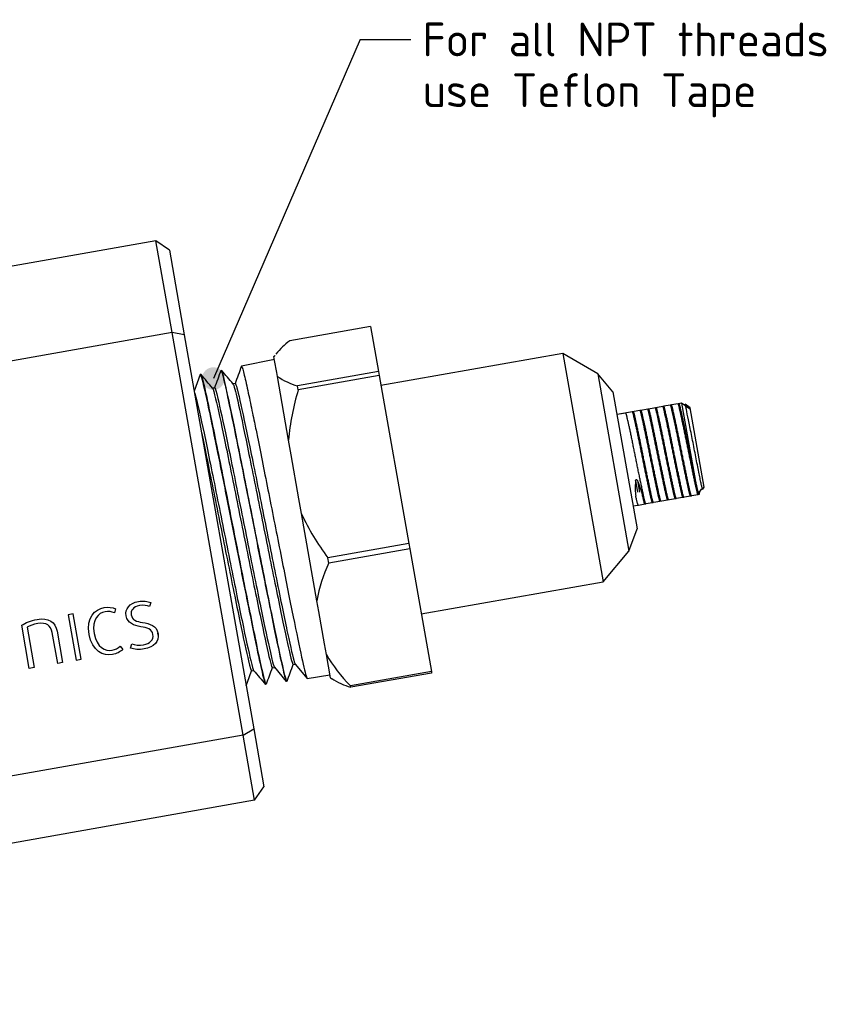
# Paper-space layout 'Blatt1' of a CAD drawing. Header units: millimetres. Extents: x 1 to 1549, y -85 to 184.
# Tile 4 of 9: x 207 to 291, y 65 to 167. Entities that reach past the tile are written whole.
import ezdxf
from ezdxf.enums import TextEntityAlignment as Align

# ---------------------------------------------------------------- set-up
doc = ezdxf.new("R2010")
doc.units = ezdxf.units.MM
for name, color, linetype in [('1.25NPT_ADAPTER', 7, 'Continuous'), ('Default', 7, 'Continuous'), ('IFC-1N25-1N0-SRD', 7, 'Continuous'), ('SRD_FPC_EHEDG_20', 7, 'Continuous'), ('THREAD_M12', 7, 'Continuous')]:
    doc.layers.add(name, color=color, linetype=linetype)
doc.styles.add('SEACAD_Solid_Edge_ISO', font='seiso.ttf')

# ---------------------------------------------------------------- blocks, each defined once
blk = doc.blocks.new('SE7')
at = {"layer": '1.25NPT_ADAPTER', "color": 7, "linetype": 'Continuous'}
for p, q in [((243.02, 135.23), (234.64, 133.75)), ((243.02, 135.23), (243.84, 130.56)), ((233.06, 131.81), (229.65, 131.12)), ((233.1, 132.24), (233, 132.11)), ((233, 132.11), (233.01, 132.11)), ((233.08, 131.7), (233.01, 132.11)), ((233.29, 130.48), (233.08, 131.7)), ((233.37, 130.07), (233.29, 130.48)), ((243.84, 130.56), (235.46, 129.09)), ((243.84, 130.56), (243.91, 130.16)), ((225.38, 130.26), (224.75, 128.54)), ((225.46, 130.27), (225.38, 130.25)), ((234.53, 123.47), (233.37, 130.07)), ((243.91, 130.16), (235.53, 128.69)), ((243.91, 130.16), (246.97, 112.78)), ((226.86, 128.9), (226.64, 128.86)), ((229, 129.33), (228.77, 129.29)), ((235.53, 128.69), (235.46, 129.09)), ((234.8, 121.94), (234.53, 123.47)), ((235.6, 117.39), (234.8, 121.94)), ((235.87, 115.86), (235.6, 117.39)), ((237.46, 106.85), (235.87, 115.86)), ((246.97, 112.78), (238.6, 111.3)), ((247.07, 112.23), (238.69, 110.75)), ((246.97, 112.78), (247.07, 112.23)), ((247.07, 112.23), (249.31, 99.51)), ((238.69, 110.75), (238.6, 111.3)), ((237.66, 105.73), (237.46, 106.85)), ((238.24, 102.4), (237.66, 105.73)), ((221, 103.29), (220.97, 103.5)), ((238.44, 101.28), (238.24, 102.4)), ((238.87, 98.87), (238.44, 101.28)), ((232.84, 99.91), (233.07, 99.95)), ((233.06, 99.96), (234.29, 98.49)), ((234.99, 100.23), (235.22, 100.27)), ((235.22, 100.28), (236.45, 98.81)), ((230.69, 99.58), (230.91, 99.62)), ((236.45, 98.81), (238.81, 99.17)), ((238.87, 98.87), (239, 98.77)), ((249.31, 99.51), (240.94, 98.03)), ((249.34, 99.36), (240.96, 97.89)), ((249.31, 99.51), (249.34, 99.36)), ((240.96, 97.89), (240.94, 98.03))]:
    blk.add_line(p, q, dxfattribs=at)
for centre, radius, start, end in [((238.88, 127.89), 7.23, 125.9157, 141.561), ((238.88, 127.89), 7.23, 143.1725, 144.3304), ((237.44, 136.04), 7.23, 235.6696, 254.0843), ((258.06, 121.65), 23.6, 162.6619, 175.5915), ((257.36, 125.61), 23.6, 204.4085, 217.3381), ((252.05, 104.39), 14.8, 154.52, 170.4314), ((251.31, 108.59), 14.8, 209.5686, 225.48), ((242.95, 104.84), 7.23, 236.8275, 254.0843)]:
    blk.add_arc(centre, radius, start, end, dxfattribs=at)
for points in [[(227.51, 130.68), (227.29, 130.08), (227.07, 129.48), (226.85, 128.88)], [(228.78, 129.28), (228.39, 129.75), (227.99, 130.22), (227.59, 130.7)], [(229.64, 131.11), (229.42, 130.51), (229.2, 129.91), (228.98, 129.31)], [(226.65, 128.84), (226.25, 129.32), (225.86, 129.79), (225.46, 130.26)], [(232.23, 98.23), (232.44, 98.79), (232.65, 99.36), (232.85, 99.93)], [(234.37, 98.51), (234.58, 99.09), (234.8, 99.67), (235.01, 100.25)], [(230.13, 98.04), (230.32, 98.55), (230.51, 99.07), (230.69, 99.58)], [(230.9, 99.64), (231.31, 99.15), (231.73, 98.66), (232.14, 98.17)]]:
    blk.add_open_spline(points, degree=3, dxfattribs=at)
for points, knots in [([(227.52, 130.69), (227.53, 130.69), (227.63, 130.51), (228.04, 128.79), (228.94, 124.44), (230.02, 119.05), (231.12, 113.48), (232.2, 108.04), (233.15, 103.35), (233.87, 99.98), (234.2, 98.65), (234.28, 98.49), (234.3, 98.49)], [0.74013926, 0.74013926, 0.74013926, 0.74013926, 0.74319376, 0.75269745, 0.76220323, 0.77013627, 0.77807079, 0.78600679, 0.79394429, 0.80187897, 0.80981511, 0.81293042, 0.81293042, 0.81293042, 0.81293042]), ([(234.36, 98.5), (234.34, 98.5), (234.18, 98.9), (233.58, 101.55), (232.43, 107.2), (231.02, 114.3), (229.6, 121.49), (228.4, 127.37), (227.76, 130.24), (227.6, 130.7), (227.57, 130.7)], [0.0484132, 0.0484132, 0.0484132, 0.0484132, 0.05465295, 0.06650513, 0.07840526, 0.09035331, 0.10234925, 0.11439303, 0.12648461, 0.13328623, 0.13328623, 0.13328623, 0.13328623]), ([(229.64, 131.1), (229.64, 131.12), (229.67, 131.13), (229.76, 130.89), (229.92, 130.26), (230.12, 129.4), (230.34, 128.41), (230.56, 127.37), (230.77, 126.34), (230.97, 125.39), (231.14, 124.55), (231.59, 122.3), (232.45, 118.01), (233.73, 111.55), (234.91, 105.6), (235.85, 101.08), (236.31, 99.09), (236.43, 98.81), (236.45, 98.82)], [0.88435842, 0.88435842, 0.88435842, 0.88435842, 0.88626705, 0.89001313, 0.8934444, 0.89656064, 0.89936164, 0.90184721, 0.90401717, 0.90587138, 0.90740972, 0.90863209, 0.91773371, 0.92683726, 0.93594274, 0.94505014, 0.95415947, 0.95849437, 0.95849437, 0.95849437, 0.95849437]), ([(225.38, 130.25), (225.41, 130.26), (225.57, 129.8), (226.15, 127.21), (227.12, 122.47), (228.23, 116.89), (229.34, 111.29), (230.39, 106.03), (231.27, 101.73), (231.89, 98.89), (232.1, 98.18), (232.14, 98.17), (232.14, 98.17)], [0.59496272, 0.59496272, 0.59496272, 0.59496272, 0.60105417, 0.61026893, 0.61948572, 0.62741819, 0.63535214, 0.64328754, 0.65122439, 0.65915835, 0.66709382, 0.66750446, 0.66750446, 0.66750446, 0.66750446]), ([(232.21, 98.18), (232.18, 98.18), (232.01, 98.68), (231.3, 101.88), (229.99, 108.37), (228.45, 116.2), (226.97, 123.62), (225.87, 128.94), (225.52, 130.27), (225.46, 130.27), (225.46, 130.27)], [0.21798873, 0.21798873, 0.21798873, 0.21798873, 0.22511284, 0.23782063, 0.25058422, 0.26340355, 0.27627853, 0.28920909, 0.30219516, 0.30247839, 0.30247839, 0.30247839, 0.30247839]), ([(226.65, 128.84), (226.7, 128.77), (226.81, 128.39), (227.19, 126.81), (227.51, 125.34), (228.27, 121.65), (228.72, 119.43), (229.66, 114.77), (230.15, 112.33), (231.06, 107.79), (231.49, 105.71), (232.19, 102.38), (232.46, 101.15), (232.74, 100.09), (232.81, 99.9), (232.84, 99.91)], [0.72121349, 0.72121349, 0.72121349, 0.72121349, 0.73005231, 0.73005231, 0.74232266, 0.74232266, 0.75459301, 0.75459301, 0.76686336, 0.76686336, 0.77913371, 0.77913371, 0.79140406, 0.79140406, 0.79858058, 0.79858058, 0.79858058, 0.79858058]), ([(226.86, 128.9), (226.91, 128.91), (227.02, 128.52), (227.42, 126.85), (227.74, 125.38), (228.51, 121.69), (228.95, 119.47), (229.89, 114.81), (230.38, 112.37), (231.29, 107.83), (231.72, 105.75), (232.42, 102.42), (232.7, 101.19), (232.96, 100.18), (233.02, 99.99), (233.06, 99.96)], [0.72471334, 0.72471334, 0.72471334, 0.72471334, 0.73459547, 0.73459547, 0.74665931, 0.74665931, 0.75872315, 0.75872315, 0.770787, 0.770787, 0.78285084, 0.78285084, 0.79491468, 0.79491468, 0.80107962, 0.80107962, 0.80107962, 0.80107962]), ([(228.78, 129.28), (228.85, 129.18), (229.01, 128.58), (229.51, 126.4), (229.86, 124.74), (230.67, 120.76), (231.14, 118.45), (232.09, 113.7), (232.58, 111.27), (233.47, 106.89), (233.87, 104.93), (234.51, 101.94), (234.75, 100.91), (234.94, 100.31), (234.97, 100.23), (234.99, 100.23)], [0.87827032, 0.87827032, 0.87827032, 0.87827032, 0.88956685, 0.88956685, 0.9018372, 0.9018372, 0.91410755, 0.91410755, 0.9263779, 0.9263779, 0.93864825, 0.93864825, 0.9509186, 0.9509186, 0.95562221, 0.95562221, 0.95562221, 0.95562221]), ([(229, 129.33), (229, 129.33), (229, 129.33), (229.06, 129.32), (229.23, 128.71), (229.74, 126.44), (230.09, 124.78), (230.91, 120.8), (231.37, 118.49), (232.33, 113.74), (232.81, 111.31), (233.7, 106.93), (234.1, 104.97), (234.74, 101.98), (234.98, 100.95), (235.16, 100.38), (235.19, 100.3), (235.22, 100.28)], [0.87913474, 0.87913474, 0.87913474, 0.87913474, 0.87936158, 0.87936158, 0.89142542, 0.89142542, 0.90348926, 0.90348926, 0.9155531, 0.9155531, 0.92761695, 0.92761695, 0.93968079, 0.93968079, 0.95174463, 0.95174463, 0.95557588, 0.95557588, 0.95557588, 0.95557588]), ([(224.78, 128.4), (224.82, 128.31), (224.87, 128.12), (225.13, 127.13), (225.41, 125.86), (226.12, 122.5), (226.55, 120.4), (227.46, 115.86), (227.95, 113.43), (228.88, 108.8), (229.32, 106.6), (230.08, 102.97), (230.39, 101.54), (230.75, 100.04), (230.85, 99.7), (230.9, 99.63)], [0.57272034, 0.57272034, 0.57272034, 0.57272034, 0.57776552, 0.57776552, 0.58982936, 0.58982936, 0.60189321, 0.60189321, 0.61395705, 0.61395705, 0.62602089, 0.62602089, 0.63808473, 0.63808473, 0.64652982, 0.64652982, 0.64652982, 0.64652982]), ([(225.51, 124.26), (225.51, 124.22), (225.52, 124.18), (225.88, 122.46), (226.31, 120.36), (227.23, 115.82), (227.71, 113.39), (228.65, 108.76), (229.09, 106.56), (229.85, 102.93), (230.16, 101.5), (230.54, 99.93), (230.64, 99.58), (230.69, 99.58)], [0.58252141, 0.58252141, 0.58252141, 0.58252141, 0.58280811, 0.58280811, 0.59507846, 0.59507846, 0.60734881, 0.60734881, 0.61961916, 0.61961916, 0.63188951, 0.63188951, 0.64151783, 0.64151783, 0.64151783, 0.64151783])]:
    blk.add_open_spline(points, degree=3, knots=knots, dxfattribs=at)
at = {"layer": 'IFC-1N25-1N0-SRD', "color": 7, "linetype": 'Continuous'}
for p, q in [((220.79, 144.09), (204.92, 141.3)), ((222.46, 134.61), (220.79, 144.09)), ((222.18, 143.12), (220.79, 144.09)), ((222.18, 143.12), (223.72, 134.36)), ((222.46, 134.61), (176.37, 126.48)), ((229.81, 92.92), (222.46, 134.61)), ((223.72, 134.36), (222.46, 134.61)), ((223.72, 134.36), (230.92, 93.58)), ((216.59, 106.01), (216.48, 105.6)), ((220.26, 106.66), (220.13, 106.24)), ((212.22, 105.49), (211.71, 105.39)), ((211.71, 105.39), (212.54, 100.7)), ((213.05, 100.79), (212.22, 105.49)), ((207.67, 99.84), (206.89, 104.3)), ((207.45, 104.1), (208.18, 99.94)), ((210.61, 100.36), (210.04, 103.57)), ((210.55, 103.68), (211.12, 100.45)), ((217.08, 102.15), (217.34, 101.79)), ((218.16, 101.94), (218.29, 102.37)), ((208.18, 99.94), (207.67, 99.84)), ((211.12, 100.45), (210.61, 100.36)), ((212.54, 100.7), (213.05, 100.79)), ((229.81, 92.92), (110.06, 71.8)), ((229.81, 92.92), (230.92, 93.58)), ((231, 86.19), (229.81, 92.92)), ((230.92, 93.58), (231.97, 87.58)), ((231, 86.19), (231.97, 87.58)), ((231, 86.19), (111.25, 65.07))]:
    blk.add_line(p, q, dxfattribs=at)
for points in [[(213.87, 103.36), (213.56, 105.11), (214.47, 105.97), (215.42, 106.14)], [(215.42, 106.14), (215.86, 106.22), (216.29, 106.15), (216.59, 106.01)], [(217.7, 105.29), (217.58, 105.97), (218.02, 106.6), (218.97, 106.77)], [(219.08, 106.35), (218.44, 106.24), (218.14, 105.82), (218.22, 105.39)], [(218.97, 106.77), (219.47, 106.85), (219.94, 106.79), (220.26, 106.66)], [(220.13, 106.24), (219.89, 106.35), (219.46, 106.42), (219.08, 106.35)], [(208.48, 104.92), (209.65, 105.12), (210.38, 104.65), (210.55, 103.68)], [(215.53, 105.71), (214.82, 105.58), (214.13, 104.93), (214.39, 103.45)], [(216.48, 105.6), (216.22, 105.71), (215.86, 105.77), (215.53, 105.71)], [(219.23, 104.16), (218.49, 104.3), (217.84, 104.48), (217.7, 105.29)], [(218.22, 105.39), (218.32, 104.82), (218.78, 104.71), (219.39, 104.6)], [(206.89, 104.3), (207.28, 104.57), (207.84, 104.8), (208.48, 104.92)], [(208.56, 104.49), (208.09, 104.41), (207.69, 104.25), (207.45, 104.1)], [(210.04, 103.57), (209.92, 104.26), (209.41, 104.64), (208.56, 104.49)], [(220.47, 103.35), (220.37, 103.92), (219.88, 104.04), (219.23, 104.16)], [(219.39, 104.6), (220.17, 104.45), (220.85, 104.29), (221, 103.43)], [(216.28, 101.27), (215.33, 101.1), (214.18, 101.61), (213.87, 103.36)], [(214.39, 103.45), (214.65, 101.98), (215.53, 101.6), (216.24, 101.72)], [(219.48, 102.28), (220.16, 102.4), (220.57, 102.82), (220.47, 103.35)], [(221, 103.43), (221.14, 102.66), (220.6, 102.03), (219.56, 101.85)], [(216.24, 101.72), (216.57, 101.78), (216.89, 101.95), (217.08, 102.15)], [(219.56, 101.85), (219.09, 101.77), (218.53, 101.8), (218.16, 101.94)], [(218.29, 102.37), (218.58, 102.26), (219.09, 102.21), (219.48, 102.28)], [(217.34, 101.79), (217.08, 101.55), (216.71, 101.35), (216.28, 101.27)]]:
    blk.add_open_spline(points, degree=3, dxfattribs=at)
at = {"layer": 'SRD_FPC_EHEDG_20', "color": 7, "linetype": 'Continuous'}
for p, q in [((262.94, 132.43), (244.09, 129.11)), ((262.94, 132.43), (267.1, 108.8)), ((266.55, 130.35), (262.94, 132.43)), ((266.55, 130.35), (269.78, 111.99)), ((268.12, 128.47), (266.55, 130.35)), ((268.12, 128.47), (270.62, 114.29)), ((270.89, 126.53), (268.54, 126.11)), ((271.74, 126.68), (271.02, 126.55)), ((273.3, 126.95), (271.81, 126.69)), ((274.05, 127.08), (273.39, 126.97)), ((274.87, 127.23), (274.18, 127.11)), ((275.23, 127.29), (274.95, 127.24)), ((275.23, 127.29), (276.9, 117.84)), ((276.16, 126.64), (275.23, 127.29)), ((276.97, 117.94), (277.3, 118.4)), ((272.35, 117.04), (274.58, 117.43)), ((274.69, 117.45), (276.15, 117.71)), ((276.28, 117.73), (276.9, 117.84)), ((276.9, 117.84), (276.92, 117.86)), ((270.2, 116.66), (270.67, 116.74)), ((270.75, 116.75), (271.45, 116.88)), ((271.56, 116.9), (272.17, 117)), ((269.78, 111.99), (270.62, 114.29)), ((267.1, 108.8), (269.78, 111.99)), ((248.26, 105.48), (267.1, 108.8))]:
    blk.add_line(p, q, dxfattribs=at)
at = {"layer": 'THREAD_M12', "color": 7, "linetype": 'Continuous'}
for p, q in [((270.24, 126.41), (270.14, 126.39)), ((271.03, 126.55), (270.93, 126.53)), ((271.82, 126.69), (271.72, 126.67)), ((272.61, 126.83), (272.51, 126.81)), ((273.39, 126.97), (273.3, 126.95)), ((274.18, 127.11), (274.08, 127.09)), ((274.97, 127.25), (274.87, 127.23)), ((275.58, 127.16), (275.55, 127.07)), ((276.13, 126.8), (275.6, 127.18)), ((277.58, 118.61), (276.13, 126.8)), ((269.46, 126.27), (268.54, 126.11)), ((270.46, 119.26), (270.67, 118.07)), ((270.66, 119.28), (270.86, 118.1)), ((277.35, 118.4), (277.39, 118.37)), ((277.42, 118.39), (277.58, 118.61)), ((270.48, 117.68), (270.48, 117.68)), ((273.78, 117.29), (273.88, 117.31)), ((274.57, 117.43), (274.67, 117.44)), ((275.36, 117.57), (275.46, 117.58)), ((276.15, 117.7), (276.24, 117.72)), ((276.93, 117.84), (277.06, 117.87)), ((277.04, 117.86), (277.16, 118.21)), ((270.2, 116.66), (270.73, 116.75)), ((271.42, 116.87), (271.52, 116.89)), ((272.21, 117.01), (272.3, 117.03)), ((272.99, 117.15), (273.09, 117.17))]:
    blk.add_line(p, q, dxfattribs=at)
for centre, major_axis, ratio, start_param, end_param in [((272.55, 121.94), (-1.57, -5.1), 0.280942, -0.932437, -0.501989), ((267.77, 121.1), (3.22, -4.26), 0.280778, 0.502237, 0.930259)]:
    blk.add_ellipse(centre, major_axis=major_axis, ratio=ratio, start_param=start_param, end_param=end_param, dxfattribs=at)
for points, weights, knots in [([(272.2, 117.02), (272.14, 117.08), (271.96, 117.95), (271.6, 119.57), (271.06, 122.27), (270.52, 124.97), (270.26, 126.03), (270.17, 126.4), (270.14, 126.39)], [0.934119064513, 0.924403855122, 1, 0.866025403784, 1, 0.866025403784, 1, 0.948022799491, 0.936376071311], [0.8493402, 0.8493402, 0.8493402, 0.86229077, 0.86229077, 0.88524231, 0.88524231, 0.90819385, 0.90819385, 0.9170982, 0.9170982, 0.9170982]), ([(272.3, 117.03), (272.26, 117.02), (272.06, 117.96), (271.7, 119.59), (271.16, 122.29), (270.61, 124.99), (270.36, 126.04), (270.29, 126.35), (270.25, 126.4)], [0.93639432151, 0.917961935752, 1, 0.866025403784, 1, 0.866025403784, 1, 0.956824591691, 0.941477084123], [0.74161235, 0.74161235, 0.74161235, 0.7541573, 0.7541573, 0.77464419, 0.77464419, 0.79513108, 0.79513108, 0.8017333, 0.8017333, 0.8017333]), ([(272.99, 117.15), (272.94, 117.19), (272.74, 118.08), (272.39, 119.71), (271.85, 122.41), (271.3, 125.11), (271.05, 126.17), (270.96, 126.54), (270.93, 126.53)], [0.934837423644, 0.921956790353, 1, 0.866025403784, 1, 0.866025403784, 1, 0.948304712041, 0.936503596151], [0.71121176, 0.71121176, 0.71121176, 0.72458155, 0.72458155, 0.74753309, 0.74753309, 0.77048462, 0.77048462, 0.77934068, 0.77934068, 0.77934068]), ([(273.09, 117.17), (273.05, 117.16), (272.84, 118.1), (272.49, 119.73), (271.95, 122.43), (271.4, 125.13), (271.15, 126.18), (271.06, 126.56), (271.03, 126.55)], [0.936499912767, 0.917728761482, 1, 0.866025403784, 1, 0.866025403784, 1, 0.948199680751, 0.936455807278], [0.61865534, 0.61865534, 0.61865534, 0.63123595, 0.63123595, 0.65172284, 0.65172284, 0.67220973, 0.67220973, 0.68013084, 0.68013084, 0.68013084]), ([(273.78, 117.29), (273.73, 117.33), (273.53, 118.22), (273.18, 119.85), (272.63, 122.55), (272.09, 125.25), (271.84, 126.3), (271.75, 126.68), (271.72, 126.67)], [0.934999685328, 0.921475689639, 1, 0.866025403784, 1, 0.866025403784, 1, 0.948126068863, 0.936422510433], [0.57342012, 0.57342012, 0.57342012, 0.58687232, 0.58687232, 0.60982386, 0.60982386, 0.6327754, 0.6327754, 0.64166206, 0.64166206, 0.64166206]), ([(273.88, 117.31), (273.84, 117.3), (273.63, 118.24), (273.28, 119.87), (272.73, 122.57), (272.19, 125.26), (271.94, 126.32), (271.86, 126.64), (271.83, 126.68)], [0.936428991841, 0.917884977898, 1, 0.866025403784, 1, 0.866025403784, 1, 0.955703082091, 0.940698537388], [0.49575787, 0.49575787, 0.49575787, 0.5083146, 0.5083146, 0.52880149, 0.52880149, 0.54928838, 0.54928838, 0.5560621, 0.5560621, 0.5560621]), ([(274.57, 117.43), (274.53, 117.42), (274.32, 118.36), (273.97, 119.99), (273.42, 122.69), (272.88, 125.39), (272.62, 126.44), (272.54, 126.82), (272.51, 126.81)], [0.936435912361, 0.917869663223, 1, 0.866025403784, 1, 0.866025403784, 1, 0.948122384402, 0.936420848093], [0.43509314, 0.43509314, 0.43509314, 0.4491631, 0.4491631, 0.47211464, 0.47211464, 0.49506617, 0.49506617, 0.50395346, 0.50395346, 0.50395346]), ([(274.67, 117.44), (274.62, 117.44), (274.42, 118.38), (274.06, 120.01), (273.52, 122.71), (272.98, 125.4), (272.72, 126.46), (272.65, 126.78), (272.62, 126.82)], [0.936435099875, 0.917871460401, 1, 0.866025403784, 1, 0.866025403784, 1, 0.954820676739, 0.94011237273], [0.37283446, 0.37283446, 0.37283446, 0.38539324, 0.38539324, 0.40588014, 0.40588014, 0.42636703, 0.42636703, 0.43327568, 0.43327568, 0.43327568]), ([(275.35, 117.57), (275.3, 117.64), (275.11, 118.5), (274.75, 120.13), (274.21, 122.83), (273.67, 125.52), (273.41, 126.58), (273.32, 126.96), (273.3, 126.95)], [0.934085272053, 0.924536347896, 1, 0.866025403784, 1, 0.866025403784, 1, 0.948125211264, 0.936422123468], [0.298526, 0.298526, 0.298526, 0.31145387, 0.31145387, 0.33440541, 0.33440541, 0.35735695, 0.35735695, 0.36624375, 0.36624375, 0.36624375]), ([(275.46, 117.58), (275.41, 117.58), (275.21, 118.52), (274.85, 120.15), (274.31, 122.84), (273.77, 125.54), (273.51, 126.6), (273.42, 126.97), (273.39, 126.97)], [0.936437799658, 0.91786548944, 1, 0.866025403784, 1, 0.866025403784, 1, 0.948194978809, 0.936453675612], [0.24991219, 0.24991219, 0.24991219, 0.26247189, 0.26247189, 0.28295878, 0.28295878, 0.30344568, 0.30344568, 0.31136751, 0.31136751, 0.31136751]), ([(276.14, 117.71), (276.08, 117.79), (275.9, 118.64), (275.54, 120.27), (275, 122.97), (274.45, 125.66), (274.2, 126.72), (274.11, 127.09), (274.08, 127.09)], [0.933835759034, 0.925587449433, 1, 0.866025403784, 1, 0.866025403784, 1, 0.948229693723, 0.936469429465], [0.16099684, 0.16099684, 0.16099684, 0.17374465, 0.17374465, 0.19669618, 0.19669618, 0.21964772, 0.21964772, 0.22851663, 0.22851663, 0.22851663]), ([(276.24, 117.72), (276.2, 117.72), (275.99, 118.66), (275.64, 120.29), (275.1, 122.98), (274.55, 125.68), (274.3, 126.74), (274.21, 127.11), (274.18, 127.11)], [0.936417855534, 0.917909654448, 1, 0.866025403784, 1, 0.866025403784, 1, 0.948352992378, 0.936525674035], [0.12699759, 0.12699759, 0.12699759, 0.13955054, 0.13955054, 0.16003743, 0.16003743, 0.18052433, 0.18052433, 0.18842199, 0.18842199, 0.18842199]), ([(276.93, 117.84), (276.89, 117.84), (276.68, 118.78), (276.33, 120.41), (275.79, 123.1), (275.24, 125.8), (274.99, 126.86), (274.9, 127.23), (274.87, 127.23)], [0.936385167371, 0.91798232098, 1, 0.866025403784, 1, 0.866025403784, 1, 0.948124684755, 0.936421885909], [0.02198476, 0.02198476, 0.02198476, 0.03603542, 0.03603542, 0.05898696, 0.05898696, 0.0819385, 0.0819385, 0.09082539, 0.09082539, 0.09082539]), ([(277.04, 117.86), (277, 117.8), (276.78, 118.8), (276.43, 120.42), (275.88, 123.12), (275.34, 125.82), (275.09, 126.88), (275, 127.25), (274.97, 127.25)], [0.938627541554, 0.913618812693, 1, 0.866025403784, 1, 0.866025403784, 1, 0.948267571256, 0.936486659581], [0.0034201, 0.0034201, 0.0034201, 0.01662919, 0.01662919, 0.03711608, 0.03711608, 0.05760297, 0.05760297, 0.0655137, 0.0655137, 0.0655137]), ([(271.52, 116.89), (271.47, 116.88), (271.27, 117.82), (270.91, 119.45), (270.37, 122.15), (269.83, 124.85), (269.57, 125.9), (269.48, 126.28), (269.46, 126.27)], [0.936403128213, 0.917942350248, 1, 0.866025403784, 1, 0.866025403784, 1, 0.948233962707, 0.936471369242], [0.8645307, 0.8645307, 0.8645307, 0.87707865, 0.87707865, 0.89756554, 0.89756554, 0.91805243, 0.91805243, 0.9259683, 0.9259683, 0.9259683])]:
    blk.add_rational_spline(points, weights, degree=2, knots=knots, dxfattribs=at)
for points, knots in [([(277.4, 118.36), (277.4, 118.36), (277.4, 118.36), (277.38, 118.41), (277.34, 118.56), (277.27, 118.87), (277.14, 119.52), (276.91, 120.67), (276.63, 122.08), (276.41, 123.23), (276.19, 124.35), (275.93, 125.64), (275.74, 126.56), (275.65, 127), (275.6, 127.17), (275.59, 127.18), (275.59, 127.18)], [0.0136948, 0.0136948, 0.0136948, 0.0136948, 0.0241512, 0.0481468, 0.0717706, 0.1075536, 0.1433481, 0.2145303, 0.285742, 0.321579, 0.3573468, 0.4286029, 0.4998112, 0.5354979, 0.5713161, 0.5983356, 0.5983356, 0.5983356, 0.5983356]), ([(270.46, 119.26), (270.46, 119.28), (270.47, 119.3), (270.48, 119.32), (270.48, 119.33), (270.49, 119.34), (270.49, 119.35), (270.5, 119.36), (270.51, 119.36), (270.51, 119.37), (270.52, 119.37), (270.53, 119.38), (270.53, 119.38), (270.54, 119.38), (270.54, 119.38), (270.55, 119.38), (270.56, 119.38), (270.56, 119.38), (270.57, 119.38), (270.58, 119.37), (270.58, 119.37), (270.59, 119.36), (270.6, 119.36), (270.61, 119.34), (270.62, 119.33), (270.64, 119.32), (270.65, 119.3), (270.66, 119.28)], [0, 0, 0, 0, 0.225118, 0.225118, 0.225118, 0.315599, 0.315599, 0.315599, 0.407533, 0.407533, 0.407533, 0.462249, 0.462249, 0.462249, 0.517326, 0.517326, 0.517326, 0.568682, 0.568682, 0.568682, 0.652545, 0.652545, 0.652545, 0.802364, 0.802364, 0.802364, 1, 1, 1, 1]), ([(277.3, 118.41), (277.32, 118.41), (277.34, 118.41), (277.35, 118.4), (277.35, 118.4)], [0.6956066, 0.6956066, 0.6956066, 0.6956066, 0.9963172, 1, 1, 1, 1])]:
    blk.add_open_spline(points, degree=3, knots=knots, dxfattribs=at)
for points, weights in [([(270.73, 116.75), (270.69, 116.74), (270.48, 117.68)], [0.936480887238, 0.917770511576, 1]), ([(271.42, 116.87), (271.37, 116.86), (271.17, 117.81)], [0.936412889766, 0.917920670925, 1])]:
    blk.add_rational_spline(points, weights, degree=2, dxfattribs=at)
blk = doc.blocks.new('SEANNOT_GROUP19')
at = {"layer": 'Default', "linetype": 'Continuous'}
h = blk.add_hatch(color=7, dxfattribs=at)
edge = h.paths.add_edge_path()
edge.add_ellipse((226.73, 129.84), major_axis=(1.17, 0), ratio=1, start_angle=0, end_angle=360)
at = {"layer": 'Default', "color": 7, "linetype": 'Continuous'}
blk.add_line((241.93, 164.94), (247.18, 164.94), dxfattribs=at)
blk.add_lwpolyline([(241.93, 164.94), (226.73, 129.84)], dxfattribs=at)
at = {"layer": 'Default', "color": 7, "linetype": 'Continuous', "style": 'SEACAD_Solid_Edge_ISO'}
for s, p in [('For all NPT threads', (248.4, 166.69)), ('use Teflon Tape', (248.4, 161.44))]:
    blk.add_text(s, height=3.5, dxfattribs=at).set_placement(p, align=Align.TOP_LEFT)

psp = doc.layouts.new('Blatt1')

# ---------------------------------------------------------------- block references
at = {"layer": 'Default'}
for name in ['SE7', 'SEANNOT_GROUP19']:
    psp.add_blockref(name, (0, 0), dxfattribs=at)

doc.saveas('drawing.dxf')
